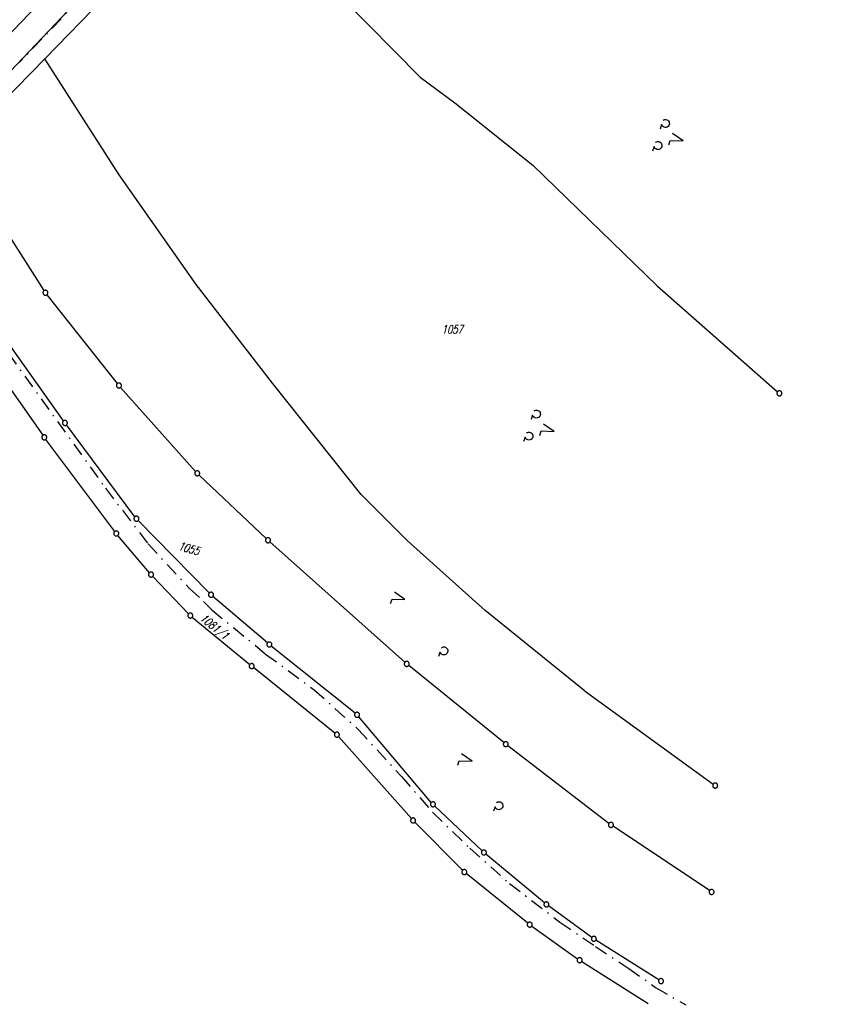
# Model space of a CAD drawing. Extents: x 510526 to 513920, y 467229 to 478797.
# Tile 20 of 256: x 511213 to 511460, y 469134 to 469431. Entities that reach past the tile are written whole.
import ezdxf

# ---------------------------------------------------------------- set-up
doc = ezdxf.new("R2010")
doc.units = 0
doc.header["$LTSCALE"] = 10
doc.header["$MEASUREMENT"] = 0
doc.linetypes.add('LT00', pattern=[0])
doc.linetypes.add('LT08', pattern=[0.42, 0.2, -0.1, 0.02, -0.1])
doc.layers.get('0').update_dxf_attribs({"linetype": 'LT00'})
for name, color, linetype in [('DFK_FLUR_NR', 250, 'LT00'), ('DFK_GZPKT', 250, 'LT00'), ('DFK_KATASTER', 250, 'LT00'), ('DFK_NUTZUNG', 250, 'LT00'), ('DFK_TOPO-ANL', 252, 'LT00'), ('STROM_UNTER', 80, 'LT08')]:
    doc.layers.add(name, color=color, linetype=linetype)
doc.styles.get("Standard").update_dxf_attribs({"font": 'romans.shx'})

# ---------------------------------------------------------------- blocks, each defined once
blk = doc.blocks.new('SYMB7222')
at = {"color": 0, "linetype": 'ByBlock'}
blk.add_line((0, 0.185), (-0.11, -0.185), dxfattribs=at)
blk.add_lwpolyline([(0.25, -0.185), (0.11, -0.185), (0, 0.185)], dxfattribs=at)
blk = doc.blocks.new('SYMB7212')
at = {"color": 0, "linetype": 'ByBlock'}
blk.add_line((0.07, -0.1), (0.21, -0.1), dxfattribs=at)
for points in [[(-0.119836, 0.00627), (-0.114449, 0.036077), (-0.101769, 0.063585), (-0.082606, 0.087042), (-0.05818, 0.104953), (-0.030047, 0.116177), (0, 0.12)], [(-0.068816, -0.098308), (-0.091239, -0.077945), (-0.107849, -0.052617), (-0.117589, -0.023936), (-0.119836, 0.00627)], [(0, 0.12), (0.030047, 0.116177), (0.05818, 0.104953), (0.082606, 0.087041), (0.101769, 0.063585), (0.114449, 0.036077), (0.119836, 0.00627)], [(0.119836, 0.00627), (0.117589, -0.023936), (0.107849, -0.052617), (0.091239, -0.077945), (0.068816, -0.098308)]]:
    blk.add_lwpolyline(points, dxfattribs=at)
blk = doc.blocks.new('SYMB7201')
at = {"color": 0, "linetype": 'ByBlock'}
for p, q in [((0, 0.385), (-0.11, 0.015)), ((-0.255, -0.385), (-0.115, -0.385)), ((0.445, -0.385), (0.585, -0.385))]:
    blk.add_line(p, q, dxfattribs=at)
for points in [[(0.25, 0.015), (0.11, 0.015), (0, 0.385)], [(-0.393816, -0.383308), (-0.416239, -0.362945), (-0.432849, -0.337617), (-0.442589, -0.308936), (-0.444836, -0.27873), (-0.439449, -0.248923), (-0.426769, -0.221415), (-0.407606, -0.197958), (-0.38318, -0.180047), (-0.355047, -0.168823), (-0.325, -0.165), (-0.294953, -0.168823), (-0.26682, -0.180047), (-0.242394, -0.197959), (-0.223231, -0.221415), (-0.210551, -0.248923), (-0.205164, -0.27873), (-0.207411, -0.308936), (-0.21715, -0.337617), (-0.233761, -0.362945), (-0.256184, -0.383308)], [(0.306185, -0.383308), (0.283761, -0.362945), (0.267151, -0.337617), (0.257411, -0.308936), (0.255164, -0.27873), (0.260552, -0.248923), (0.273231, -0.221415), (0.292394, -0.197958), (0.31682, -0.180047), (0.344953, -0.168823), (0.375, -0.165), (0.405047, -0.168823), (0.43318, -0.180047), (0.457606, -0.197959), (0.476769, -0.221415), (0.489449, -0.248923), (0.494836, -0.27873), (0.492589, -0.308936), (0.48285, -0.337617), (0.466239, -0.362945), (0.443816, -0.383308)]]:
    blk.add_lwpolyline(points, dxfattribs=at)
blk = doc.blocks.new('SYMB7010')
at = {"color": 0, "linetype": 'ByBlock'}
for points in [[(-0.031408, 0.499213), (-0.093728, 0.49134), (-0.15457, 0.475719), (-0.212975, 0.452595), (-0.268021, 0.422333), (-0.31884, 0.385411), (-0.36463, 0.342411), (-0.40467, 0.29401), (-0.438329, 0.240973), (-0.465074, 0.184136), (-0.484486, 0.124395), (-0.496256, 0.062692), (-0.5002, 0)], [(-0.5002, 0), (-0.496256, -0.062692), (-0.484486, -0.124395), (-0.465075, -0.184136), (-0.438329, -0.240973), (-0.404671, -0.29401), (-0.36463, -0.342411), (-0.31884, -0.385411), (-0.268021, -0.422333), (-0.212975, -0.452595), (-0.154571, -0.475719), (-0.093728, -0.49134), (-0.031408, -0.499213), (0.031408, -0.499213)], [(0.5002, 0), (0.496256, 0.062692), (0.484485, 0.124395), (0.465074, 0.184136), (0.438329, 0.240973), (0.40467, 0.29401), (0.36463, 0.342411), (0.31884, 0.385411), (0.268021, 0.422333), (0.212975, 0.452595), (0.15457, 0.475719), (0.093728, 0.49134), (0.031408, 0.499213), (-0.031408, 0.499213)], [(0.031408, -0.499213), (0.093728, -0.491341), (0.15457, -0.475719), (0.212975, -0.452595), (0.268021, -0.422333), (0.31884, -0.385411), (0.36463, -0.342411), (0.404671, -0.294011), (0.438329, -0.240974), (0.465075, -0.184136), (0.484486, -0.124395), (0.496256, -0.062692), (0.500201, 0)]]:
    blk.add_lwpolyline(points, dxfattribs=at)

msp = doc.modelspace()

# ---------------------------------------------------------------- linework, layer by layer
at = {"layer": 'DFK_KATASTER'}
for p, q in [((511220.64, 469418.81), (511278.41, 469478.25)), ((511305.63, 469441.8), (511333.55, 469413.29)), ((511220.64, 469418.81), (511207.87, 469405.68)), ((511243.02, 469383.98), (511220.64, 469418.81)), ((511333.55, 469413.29), (511343.94, 469405.59)), ((511343.94, 469405.59), (511367.38, 469386.85)), ((511220.47, 469349.11), (511196.82, 469386.23)), ((511367.38, 469386.85), (511404.75, 469350.58)), ((511266.19, 469350.98), (511243.02, 469383.98)), ((511289.18, 469321.28), (511266.19, 469350.98)), ((511404.75, 469350.58), (511440.99, 469318.72)), ((511242.5, 469321.16), (511221.34, 469347.89)), ((511226.3, 469309.92), (511206.63, 469337.51)), ((511200.65, 469333.26), (511220.1, 469305.59)), ((511266, 469294.73), (511243.47, 469320.01)), ((511315.78, 469287.83), (511289.18, 469321.28)), ((511247.77, 469281.1), (511227.18, 469308.71)), ((511241.72, 469276.66), (511220.98, 469304.38)), ((511287.25, 469274.54), (511267.05, 469293.65)), ((511329.61, 469274), (511315.78, 469287.83)), ((511270.12, 469258.18), (511248.75, 469279.96)), ((511252.14, 469264.28), (511242.65, 469275.49)), ((511328.94, 469237.34), (511288.35, 469273.53)), ((511353.13, 469252.87), (511329.61, 469274)), ((511263.91, 469251.91), (511253.14, 469263.17)), ((511287.62, 469243.17), (511271.21, 469257.15)), ((511265.01, 469250.89), (511282.29, 469236.67)), ((511382.88, 469228.86), (511353.13, 469252.87)), ((511313.98, 469222.01), (511288.78, 469242.21)), ((511358.7, 469213.17), (511330.08, 469236.37)), ((511307.92, 469216.03), (511283.45, 469235.72)), ((511382.88, 469228.86), (511421.63, 469200.69)), ((511336.89, 469195.19), (511315.05, 469220.97)), ((511330.92, 469190.32), (511309, 469215)), ((511390.31, 469188.88), (511359.88, 469212.24)), ((511352.15, 469180.64), (511337.92, 469194.1)), ((511346.27, 469174.76), (511331.95, 469189.23)), ((511420.54, 469168.65), (511391.52, 469188)), ((511370.93, 469164.98), (511353.27, 469179.64)), ((511365.89, 469158.9), (511347.38, 469173.76)), ((511385.15, 469154.6), (511372.12, 469164.06)), ((511367.08, 469157.99), (511380.86, 469148.16)), ((511405.32, 469141.84), (511386.39, 469153.76)), ((511382.1, 469147.32), (511402.13, 469134.71))]:
    msp.add_line(p, q, dxfattribs=at)
at = {"layer": 'DFK_TOPO-ANL'}
for p, q in [((511173.94, 469388.51), (511372.54, 469595.78)), ((511377.76, 469590.82), (511174.95, 469378.06))]:
    msp.add_line(p, q, dxfattribs=at)
at = {"layer": 'STROM_UNTER', "ltscale": 2}
for points in [[(511460.46, 469737.89), (511431.72, 469681.39), (511394.48, 469622.87), (511371.87, 469596.38), (511371.89, 469596.4), (511242.45, 469461.31), (511248.7, 469455.25), (511213.01, 469417.7)], [(511204.82, 469337.02), (511238.89, 469289.71), (511251.72, 469272.94), (511264.22, 469259.49), (511268.4, 469255.65), (511270.89, 469253.08), (511287.07, 469239.82), (511301.69, 469229.08), (511314.87, 469217.16), (511327.88, 469203.02), (511337.26, 469192.27), (511348.45, 469181.38), (511360.39, 469170.8), (511375.54, 469159.16), (511386.26, 469151.89), (511396.24, 469145.25), (511404.33, 469139.56), (511413.39, 469134.26)]]:
    msp.add_lwpolyline(points, dxfattribs=at)

# ---------------------------------------------------------------- block references
at = {"layer": 'DFK_GZPKT', "xscale": 1.499999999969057, "yscale": 1.5, "zscale": 1.5, "rotation": 251.2881100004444}
for p in [(511220.87, 469348.48), (511242.97, 469320.57), (511441.55, 469318.22), (511226.73, 469309.31), (511220.53, 469304.98), (511266.5, 469294.17), (511248.22, 469280.5), (511242.17, 469276.06), (511287.79, 469274.03), (511252.62, 469263.71), (511270.64, 469257.64), (511264.43, 469251.37), (511288.19, 469242.68), (511282.87, 469236.19), (511329.5, 469236.84), (511314.56, 469221.54), (511308.5, 469215.56), (511359.28, 469212.7), (511422.24, 469200.25), (511337.37, 469194.62), (511331.42, 469189.76), (511390.9, 469188.42), (511352.69, 469180.12), (511346.8, 469174.23), (511421.16, 469168.23), (511371.51, 469164.5), (511366.47, 469158.43), (511385.76, 469154.16), (511381.47, 469147.72), (511405.95, 469141.44)]:
    msp.add_blockref('SYMB7010', p, dxfattribs=at)
at = {"layer": 'DFK_NUTZUNG', "xscale": 10, "yscale": 10, "zscale": 10, "rotation": 251.28826}
for name, p in [('SYMB7201', (511408.93, 469395.39)), ('SYMB7201', (511370.14, 469307.99)), ('SYMB7222', (511327.21, 469256.78)), ('SYMB7212', (511340.66, 469240.75)), ('SYMB7222', (511347.38, 469208.17)), ('SYMB7212', (511357.21, 469194.2))]:
    msp.add_blockref(name, p, dxfattribs=at)

# ---------------------------------------------------------------- texts
at = {"layer": 'DFK_FLUR_NR', "oblique": 13.754, "width": 0.75}
for s, rotation, p in [('1057', -0.0003, (511340.01, 469336.21)), ('1055', -15.9901, (511260.6, 469271.23)), ('1081/1', -39.3513, (511267.11, 469250.22))]:
    msp.add_text(s, height=2.5, rotation=rotation, dxfattribs=at).set_placement(p)

doc.saveas('drawing.dxf')
